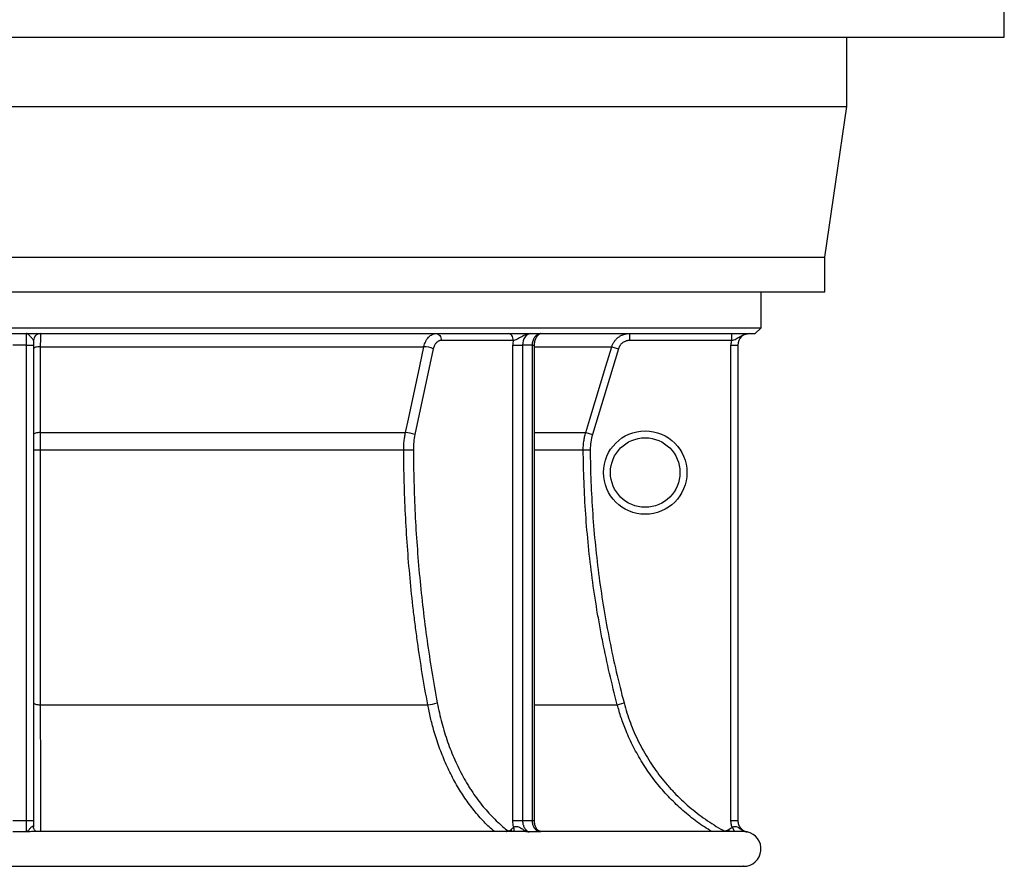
# Model space of a CAD drawing. Header units: millimetres. Extents: x 1627 to 3327, y 523 to 4613.
# Tile 3 of 9: x 2477 to 3327, y 523 to 1254. Entities that reach past the tile are written whole.
import ezdxf

# ---------------------------------------------------------------- set-up
doc = ezdxf.new("R2010")
doc.units = ezdxf.units.MM

msp = doc.modelspace()

# ---------------------------------------------------------------- linework, layer by layer
at = {"color": 7, "linetype": 'Continuous', "lineweight": 25}
for p, q in [((3327.23, 1239.3), (3327.23, 1269.3)), ((1627.23, 1239.3), (3327.23, 1239.3)), ((3191.23, 1179.3), (3191.23, 1239.3)), ((1763.23, 1179.3), (3191.23, 1179.3)), ((3172.23, 1049.3), (3191.23, 1179.3)), ((1782.23, 1049.3), (3172.23, 1049.3)), ((3172.23, 1019.3), (3172.23, 1049.3)), ((1782.23, 1019.3), (3172.23, 1019.3)), ((3117.23, 988.3), (3117.23, 1019.3)), ((1837.23, 988.3), (3117.23, 988.3)), ((3112.23, 983.3), (3117.23, 988.3)), ((1842.23, 983.3), (3112.23, 983.3)), ((2483.23, 973.3), (2483.23, 983.3)), ((3003.69, 983.3), (3003.69, 977.3)), ((3091.74, 983.3), (3091.74, 977.3)), ((2483.23, 973.3), (2471.23, 973.3)), ((2483.23, 973.3), (2489.23, 973.3)), ((2483.23, 562.79), (2483.23, 973.3)), ((2489.23, 977.3), (2489.23, 973.3)), ((2489.23, 973.3), (2489.23, 562.79)), ((2495.03, 971.94), (2826.15, 971.94)), ((2834.31, 970.2), (2818.44, 896.05)), ((2903.27, 977.3), (2841.09, 977.3)), ((2902.91, 973.3), (2911.4, 973.3)), ((2902.91, 562.79), (2902.91, 973.3)), ((2919.88, 973.3), (2911.4, 973.3)), ((2911.4, 973.3), (2911.4, 562.79)), ((2919.88, 562.79), (2919.88, 973.3)), ((2921.64, 562.79), (2921.64, 973.3)), ((2994.11, 970.2), (2971.65, 896.05)), ((2988.37, 971.94), (2994.11, 970.2)), ((3091.74, 977.3), (3003.69, 977.3)), ((3091.23, 973.3), (3097.23, 973.3)), ((3091.23, 562.79), (3091.23, 973.3)), ((3097.23, 973.3), (3097.23, 562.79)), ((2495.02, 897.79), (2810.28, 897.79)), ((2965.91, 897.79), (2971.65, 896.05)), ((2495.01, 882.98), (2808.77, 882.98)), ((2963.77, 882.98), (2969.76, 883.01)), ((2993.14, 662.84), (2998.94, 664.37)), ((2495.03, 662.84), (2829.53, 662.84)), ((2483.23, 562.79), (2489.23, 562.79)), ((2902.91, 562.79), (2911.4, 562.79)), ((3091.23, 562.79), (3097.23, 562.79)), ((2490.34, 553.29), (2490.11, 553.3)), ((2909.93, 553.3), (2490.34, 553.3)), ((3102.02, 553.3), (2928.3, 553.3)), ((1852.39, 523.3), (3102.08, 523.3))]:
    msp.add_line(p, q, dxfattribs=at)
at = {"color": 1, "linetype": 'Continuous', "lineweight": 25}
for p, q in [((2919.88, 973.3), (2921.64, 973.3)), ((2921.64, 971.94), (2988.37, 971.94)), ((2921.64, 897.79), (2965.91, 897.79)), ((2921.64, 882.98), (2963.77, 882.98)), ((2921.64, 662.84), (2993.14, 662.84)), ((2919.88, 562.79), (2921.64, 562.79)), ((3084.39, 554.41), (3083.78, 553.3)), ((3088.83, 554.76), (3089.98, 553.3)), ((3092.31, 557), (3094.2, 553.3))]:
    msp.add_line(p, q, dxfattribs=at)
at = {"color": 7, "linetype": 'Continuous', "lineweight": 25, "flags": 128}
for points in [[(2836.84, 983.3), (2837.67, 983.19), (2838.47, 982.85), (2839.2, 982.29), (2839.84, 981.55), (2840.37, 980.64), (2840.76, 979.6), (2841, 978.48), (2841.09, 977.3)], [(2903.27, 977.3), (2903.19, 978.48), (2902.95, 979.6), (2902.55, 980.64), (2902.03, 981.55), (2901.38, 982.29), (2900.65, 982.85), (2899.85, 983.19), (2899.03, 983.3)], [(2918.47, 983.3), (2917.09, 983.11), (2915.76, 982.54), (2914.54, 981.62), (2913.47, 980.38), (2912.59, 978.86), (2911.93, 977.13), (2911.53, 975.26), (2911.4, 973.3)], [(2919.88, 973.3), (2920.02, 975.26), (2920.42, 977.13), (2921.07, 978.86), (2921.95, 980.38), (2923.02, 981.62), (2924.25, 982.54), (2925.57, 983.11), (2926.95, 983.3)], [(2495.03, 971.94), (2493.89, 971.9), (2492.8, 971.79), (2491.8, 971.63), (2490.92, 971.41), (2490.2, 971.15), (2489.67, 970.85), (2489.34, 970.53), (2489.23, 970.2)], [(2495.03, 971.94), (2495.03, 960.45), (2495.03, 914.51), (2495.02, 897.79)], [(2810.28, 897.79), (2812.74, 909.27), (2822.57, 955.21), (2826.15, 971.94)], [(2965.91, 897.79), (2969.39, 909.27), (2983.3, 955.21), (2988.37, 971.94)], [(2495.02, 897.79), (2493.88, 897.74), (2492.79, 897.64), (2491.79, 897.47), (2490.92, 897.26), (2490.2, 897), (2489.67, 896.7), (2489.34, 896.38), (2489.23, 896.05)], [(2808.77, 882.98), (2809.69, 882.98), (2810.72, 882.98), (2811.82, 882.98), (2812.97, 882.99), (2814.11, 882.99), (2815.21, 883), (2816.21, 883.01), (2817.1, 883.01)], [(2489.23, 664.37), (2489.34, 664.08), (2489.67, 663.79), (2490.2, 663.53), (2490.92, 663.3), (2491.8, 663.11), (2492.8, 662.97), (2493.89, 662.87), (2495.03, 662.84)]]:
    msp.add_lwpolyline(points, dxfattribs=at)
at = {"color": 1, "linetype": 'Continuous', "lineweight": 25, "flags": 128}
for points in [[(2897.62, 553.3), (2897.66, 553.39), (2898.14, 554.41)], [(2901.28, 554.76), (2901.72, 553.84), (2901.89, 553.3)]]:
    msp.add_lwpolyline(points, dxfattribs=at)
at = {"color": 7, "linetype": 'Continuous', "lineweight": 25}
for radius in [36, 30]:
    msp.add_circle((3017.23, 863.3), radius, dxfattribs=at)
for centre, radius, start, end in [((2495.23, 977.3), 6, 90, 180), ((2928.51, 977.3), 6, 90.03031, 151.78502), ((3107.23, 973.3), 10, 90, 180), ((2825.17, 947.3), 24.66, 68.23695, 87.71447), ((2925.22, 973.32), 22.31, 169.70312, 180.03246), ((3107.23, 973.3), 16, 165.52249, 180), ((2809.29, 873.14), 24.67, 68.23816, 87.69426), ((2493.6, 1099.26), 216.28, 268.8422, 270.3737), ((2828.56, 690.71), 27.89, 271.99259, 289.19439), ((3102.23, 538.3), 15, 270, 78.47049)]:
    msp.add_arc(centre, radius, start, end, dxfattribs=at)
at = {"color": 1, "linetype": 'Continuous', "lineweight": 25}
msp.add_arc((2898.82, 554.89), 5.29, 342.56276, 23.03941, dxfattribs=at)
at = {"color": 7, "linetype": 'Continuous', "lineweight": 25}
for points, knots in [([(2489.23, 977.3), (2489.23, 977.47), (2489.12, 977.67), (2488.75, 978.15), (2488.5, 978.43), (2487.93, 979.05), (2487.62, 979.4), (2487, 980.11), (2486.69, 980.47), (2486.1, 981.17), (2485.81, 981.51), (2485.26, 982.12), (2484.99, 982.39), (2484.47, 982.83), (2484.22, 983.01), (2483.85, 983.19), (2483.72, 983.23), (2483.54, 983.27), (2483.48, 983.29), (2483.35, 983.3), (2483.29, 983.3), (2483.23, 983.3)], [0, 0, 0, 0, 0.125, 0.125, 0.25, 0.25, 0.375, 0.375, 0.5, 0.5, 0.625, 0.625, 0.75, 0.75, 0.875, 0.875, 0.9375, 0.9375, 0.96875, 0.96875, 1, 1, 1, 1]), ([(2495.23, 983.3), (2495.22, 983.3), (2495.21, 983.24), (2495.19, 982.97), (2495.18, 982.77), (2495.16, 982.36), (2495.16, 982.21), (2495.15, 981.88), (2495.14, 981.7), (2495.13, 981.12), (2495.12, 980.67), (2495.1, 979.91), (2495.1, 979.64), (2495.09, 979.07), (2495.09, 978.78), (2495.08, 977.87), (2495.07, 977.22), (2495.06, 976.18), (2495.06, 975.82), (2495.05, 975.08), (2495.05, 974.7), (2495.04, 973.55), (2495.04, 972.76), (2495.03, 971.94)], [0, 0, 0, 0, 0.125, 0.125, 0.25, 0.25, 0.3125, 0.3125, 0.375, 0.375, 0.5, 0.5, 0.5625, 0.5625, 0.625, 0.625, 0.75, 0.75, 0.8125, 0.8125, 0.875, 0.875, 1, 1, 1, 1]), ([(2826.15, 971.94), (2826.33, 972.76), (2826.55, 973.55), (2827.06, 975.07), (2827.36, 975.81), (2827.88, 976.86), (2828.06, 977.2), (2828.44, 977.85), (2828.64, 978.17), (2829.26, 979.08), (2829.7, 979.64), (2830.42, 980.4), (2830.67, 980.64), (2831.17, 981.1), (2831.43, 981.31), (2832.22, 981.89), (2832.76, 982.22), (2833.61, 982.63), (2833.9, 982.74), (2834.48, 982.95), (2834.77, 983.03), (2835.65, 983.24), (2836.24, 983.3), (2836.84, 983.3)], [0, 0, 0, 0, 0.125, 0.125, 0.25, 0.25, 0.3125, 0.3125, 0.375, 0.375, 0.5, 0.5, 0.5625, 0.5625, 0.625, 0.625, 0.75, 0.75, 0.8125, 0.8125, 0.875, 0.875, 1, 1, 1, 1]), ([(2903.27, 977.3), (2903.79, 977.47), (2904.37, 977.67), (2905.6, 978.15), (2906.23, 978.43), (2907.5, 979.05), (2908.14, 979.4), (2909.4, 980.11), (2910.02, 980.47), (2911.27, 981.17), (2911.9, 981.51), (2913.18, 982.12), (2913.82, 982.39), (2915.12, 982.83), (2915.79, 983.01), (2916.79, 983.19), (2917.12, 983.23), (2917.63, 983.27), (2917.79, 983.29), (2918.13, 983.3), (2918.3, 983.3), (2918.47, 983.3)], [0, 0, 0, 0, 0.125, 0.125, 0.25, 0.25, 0.375, 0.375, 0.5, 0.5, 0.625, 0.625, 0.75, 0.75, 0.875, 0.875, 0.9375, 0.9375, 0.96875, 0.96875, 1, 1, 1, 1]), ([(2921.64, 973.3), (2921.64, 973.59), (2921.66, 974.47), (2921.82, 975.92), (2922.18, 977.56), (2922.66, 979.01), (2923.07, 979.8), (2923.25, 980.17)], [0, 0, 0, 0, 0.11369, 0.344442, 0.574351, 0.802562, 1, 1, 1, 1]), ([(2988.37, 971.94), (2988.62, 972.76), (2988.93, 973.55), (2989.67, 975.07), (2990.1, 975.81), (2990.84, 976.86), (2991.1, 977.2), (2991.65, 977.85), (2991.93, 978.17), (2992.82, 979.08), (2993.46, 979.64), (2994.48, 980.4), (2994.84, 980.64), (2995.56, 981.1), (2995.93, 981.31), (2997.06, 981.89), (2997.84, 982.22), (2999.05, 982.63), (2999.47, 982.74), (3000.3, 982.95), (3000.72, 983.03), (3001.98, 983.24), (3002.83, 983.3), (3003.69, 983.3)], [0, 0, 0, 0, 0.125, 0.125, 0.25, 0.25, 0.3125, 0.3125, 0.375, 0.375, 0.5, 0.5, 0.5625, 0.5625, 0.625, 0.625, 0.75, 0.75, 0.8125, 0.8125, 0.875, 0.875, 1, 1, 1, 1]), ([(3091.74, 977.3), (3092.47, 977.47), (3093.18, 977.67), (3094.55, 978.15), (3095.19, 978.43), (3096.42, 979.05), (3097.01, 979.4), (3098.17, 980.11), (3098.75, 980.47), (3099.92, 981.17), (3100.53, 981.51), (3101.77, 982.12), (3102.42, 982.39), (3103.74, 982.83), (3104.43, 983.01), (3105.47, 983.19), (3105.82, 983.23), (3106.35, 983.27), (3106.53, 983.29), (3106.88, 983.3), (3107.06, 983.3), (3107.23, 983.3)], [0, 0, 0, 0, 0.125, 0.125, 0.25, 0.25, 0.375, 0.375, 0.5, 0.5, 0.625, 0.625, 0.75, 0.75, 0.875, 0.875, 0.9375, 0.9375, 0.96875, 0.96875, 1, 1, 1, 1]), ([(2841.09, 977.3), (2840.71, 977.3), (2840.33, 977.26), (2839.77, 977.13), (2839.59, 977.08), (2839.22, 976.95), (2839.04, 976.88), (2838.5, 976.63), (2838.16, 976.42), (2837.66, 976.06), (2837.49, 975.92), (2837.17, 975.64), (2837.02, 975.49), (2836.56, 975.01), (2836.28, 974.66), (2835.89, 974.1), (2835.76, 973.9), (2835.52, 973.49), (2835.41, 973.28), (2834.86, 972.18), (2834.53, 971.23), (2834.31, 970.2)], [0, 0, 0, 0, 0.125, 0.125, 0.1875, 0.1875, 0.25, 0.25, 0.375, 0.375, 0.4375, 0.4375, 0.5, 0.5, 0.625, 0.625, 0.6875, 0.6875, 0.75, 0.75, 1, 1, 1, 1]), ([(3003.69, 977.3), (3003.15, 977.3), (3002.62, 977.26), (3001.83, 977.13), (3001.57, 977.08), (3001.05, 976.95), (3000.79, 976.88), (3000.03, 976.63), (2999.54, 976.42), (2998.84, 976.06), (2998.61, 975.93), (2998.16, 975.64), (2997.93, 975.49), (2997.29, 975.01), (2996.89, 974.66), (2996.34, 974.1), (2996.16, 973.9), (2995.82, 973.49), (2995.66, 973.28), (2994.88, 972.18), (2994.42, 971.23), (2994.11, 970.2)], [0, 0, 0, 0, 0.125, 0.125, 0.1875, 0.1875, 0.25, 0.25, 0.375, 0.375, 0.4375, 0.4375, 0.5, 0.5, 0.625, 0.625, 0.6875, 0.6875, 0.75, 0.75, 1, 1, 1, 1]), ([(2495.02, 897.79), (2495.02, 895.38), (2495.02, 892.94), (2495.01, 889.24), (2495.01, 887.99), (2495.01, 885.49), (2495.01, 884.23), (2495.01, 882.98)], [0, 0, 0, 0, 0.5, 0.5, 0.75, 0.75, 1, 1, 1, 1]), ([(2808.77, 882.98), (2808.76, 885.49), (2808.88, 887.98), (2809.26, 891.69), (2809.42, 892.92), (2809.8, 895.37), (2810.03, 896.59), (2810.28, 897.79)], [0, 0, 0, 0, 0.5, 0.5, 0.75, 0.75, 1, 1, 1, 1]), ([(2963.77, 882.98), (2963.75, 885.49), (2963.92, 887.98), (2964.46, 891.69), (2964.68, 892.92), (2965.23, 895.37), (2965.55, 896.59), (2965.91, 897.79)], [0, 0, 0, 0, 0.5, 0.5, 0.75, 0.75, 1, 1, 1, 1]), ([(2495.01, 882.98), (2495.01, 873.68), (2495.01, 864.38), (2495.01, 845.8), (2495.01, 836.52), (2495.01, 822.61), (2495.01, 817.98), (2495.02, 808.72), (2495.02, 804.1), (2495.02, 790.25), (2495.02, 781.05), (2495.02, 753.5), (2495.02, 735.23), (2495.03, 698.89), (2495.03, 680.81), (2495.03, 662.84)], [0, 0, 0, 0, 0.125, 0.125, 0.25, 0.25, 0.3125, 0.3125, 0.375, 0.375, 0.5, 0.5, 0.75, 0.75, 1, 1, 1, 1]), ([(2829.53, 662.84), (2827.85, 671.82), (2826.27, 680.85), (2823.31, 698.96), (2821.93, 708.05), (2820.02, 721.73), (2819.4, 726.3), (2818.23, 735.44), (2817.67, 740.01), (2816.06, 753.74), (2815.1, 762.91), (2812.5, 790.46), (2811.18, 808.88), (2809.36, 845.84), (2808.86, 864.38), (2808.77, 882.98)], [0, 0, 0, 0, 0.125, 0.125, 0.25, 0.25, 0.3125, 0.3125, 0.375, 0.375, 0.5, 0.5, 0.75, 0.75, 1, 1, 1, 1]), ([(2817.1, 883.01), (2817.19, 864.49), (2817.69, 846.04), (2819.5, 809.29), (2822.13, 772.7), (2826.38, 736.41), (2831.44, 700.27), (2834.38, 682.28), (2837.73, 664.37)], [0, 0, 0, 0, 0.25, 0.25, 0.5, 0.75, 0.75, 1, 1, 1, 1]), ([(2993.14, 662.84), (2990.76, 671.82), (2988.53, 680.85), (2984.34, 698.96), (2982.39, 708.05), (2979.68, 721.73), (2978.81, 726.3), (2977.15, 735.44), (2976.36, 740.01), (2974.09, 753.74), (2972.72, 762.91), (2969.04, 790.46), (2967.18, 808.88), (2964.6, 845.84), (2963.89, 864.38), (2963.77, 882.98)], [0, 0, 0, 0, 0.125, 0.125, 0.25, 0.25, 0.3125, 0.3125, 0.375, 0.375, 0.5, 0.5, 0.75, 0.75, 1, 1, 1, 1]), ([(2969.76, 883.01), (2969.88, 864.49), (2970.59, 846.04), (2973.16, 809.29), (2976.88, 772.7), (2982.88, 736.41), (2990.04, 700.27), (2994.2, 682.28), (2998.94, 664.37)], [0, 0, 0, 0, 0.25, 0.25, 0.5, 0.75, 0.75, 1, 1, 1, 1]), ([(2837.73, 664.37), (2838.81, 658.56), (2840.11, 652.84), (2842.35, 644.42), (2843.15, 641.63), (2844.84, 636.14), (2845.73, 633.43), (2848.53, 625.43), (2850.59, 620.26), (2855.04, 610.22), (2857.45, 605.36), (2861.33, 598.3), (2862.66, 595.99), (2864.74, 592.58), (2865.44, 591.46), (2866.87, 589.23), (2867.59, 588.14), (2871.24, 582.73), (2874.29, 578.64), (2880.65, 570.92), (2883.97, 567.29), (2890.85, 560.5), (2894.43, 557.33), (2898.14, 554.41)], [0, 0, 0, 0, 0.125, 0.125, 0.1875, 0.1875, 0.25, 0.25, 0.375, 0.375, 0.5, 0.5, 0.5625, 0.5625, 0.59375, 0.59375, 0.625, 0.625, 0.75, 0.75, 0.875, 0.875, 1, 1, 1, 1]), ([(2998.94, 664.37), (3000.47, 658.56), (3002.3, 652.84), (3005.47, 644.42), (3006.6, 641.63), (3008.99, 636.13), (3010.25, 633.43), (3014.22, 625.43), (3017.13, 620.26), (3023.43, 610.22), (3026.83, 605.36), (3032.32, 598.3), (3034.21, 595.99), (3037.15, 592.58), (3038.14, 591.46), (3040.16, 589.23), (3041.18, 588.14), (3046.34, 582.73), (3050.65, 578.64), (3059.66, 570.92), (3064.34, 567.29), (3074.09, 560.5), (3079.14, 557.33), (3084.39, 554.41)], [0, 0, 0, 0, 0.125, 0.125, 0.1875, 0.1875, 0.25, 0.25, 0.375, 0.375, 0.5, 0.5, 0.5625, 0.5625, 0.59375, 0.59375, 0.625, 0.625, 0.75, 0.75, 0.875, 0.875, 1, 1, 1, 1]), ([(2483.24, 553), (2483.24, 553.11), (2483.24, 553.28), (2483.24, 553.69), (2483.24, 553.94), (2483.24, 554.54), (2483.24, 554.88), (2483.24, 555.62), (2483.24, 556.03), (2483.24, 556.92), (2483.24, 557.39), (2483.24, 558.38), (2483.24, 558.9), (2483.24, 559.98), (2483.23, 560.53), (2483.23, 561.65), (2483.23, 562.22), (2483.23, 562.79)], [0, 0, 0, 0, 0.125, 0.125, 0.25, 0.25, 0.375, 0.375, 0.5, 0.5, 0.625, 0.625, 0.75, 0.75, 0.875, 0.875, 1, 1, 1, 1]), ([(2903.69, 556.96), (2903.56, 557.43), (2903.45, 557.9), (2903.25, 558.85), (2903.17, 559.34), (2902.98, 560.81), (2902.91, 561.8), (2902.91, 562.79)], [0, 0, 0, 0, 0.25, 0.25, 0.5, 0.5, 1, 1, 1, 1]), ([(2911.4, 562.79), (2911.4, 562.22), (2911.43, 561.65), (2911.53, 560.8), (2911.58, 560.52), (2911.68, 559.97), (2911.74, 559.7), (2911.94, 558.9), (2912.1, 558.38), (2912.4, 557.64), (2912.51, 557.39), (2912.74, 556.92), (2912.86, 556.69), (2913.24, 556.03), (2913.51, 555.63), (2913.97, 555.06), (2914.13, 554.88), (2914.46, 554.55), (2914.62, 554.39), (2915.14, 553.95), (2915.5, 553.7), (2916.06, 553.38), (2916.25, 553.29), (2916.64, 553.13), (2916.84, 553.06), (2917.04, 553)], [0, 0, 0, 0, 0.125, 0.125, 0.1875, 0.1875, 0.25, 0.25, 0.375, 0.375, 0.4375, 0.4375, 0.5, 0.5, 0.625, 0.625, 0.6875, 0.6875, 0.75, 0.75, 0.875, 0.875, 0.9375, 0.9375, 1, 1, 1, 1]), ([(2925.54, 553), (2925.34, 553.06), (2925.14, 553.13), (2924.75, 553.29), (2924.56, 553.38), (2924, 553.7), (2923.64, 553.95), (2923.12, 554.39), (2922.95, 554.55), (2922.63, 554.88), (2922.47, 555.06), (2922.01, 555.63), (2921.73, 556.03), (2921.35, 556.69), (2921.23, 556.92), (2921, 557.39), (2920.9, 557.64), (2920.6, 558.38), (2920.43, 558.9), (2920.23, 559.7), (2920.17, 559.97), (2920.06, 560.52), (2920.02, 560.8), (2919.92, 561.65), (2919.88, 562.22), (2919.88, 562.79)], [0, 0, 0, 0, 0.0625, 0.0625, 0.125, 0.125, 0.25, 0.25, 0.3125, 0.3125, 0.375, 0.375, 0.5, 0.5, 0.5625, 0.5625, 0.625, 0.625, 0.75, 0.75, 0.8125, 0.8125, 0.875, 0.875, 1, 1, 1, 1]), ([(2922.75, 556.96), (2922.57, 557.45), (2922.2, 558.41), (2921.84, 560.05), (2921.65, 561.53), (2921.66, 562.46), (2921.66, 562.79)], [0, 0, 0, 0, 0.279935, 0.553655, 0.83815, 1, 1, 1, 1]), ([(3092.31, 557), (3092.13, 557.47), (3091.98, 557.94), (3091.71, 558.89), (3091.59, 559.37), (3091.32, 560.81), (3091.23, 561.79), (3091.23, 562.79)], [0, 0, 0, 0, 0.25, 0.25, 0.5, 0.5, 1, 1, 1, 1]), ([(3097.23, 562.79), (3097.23, 562.21), (3097.28, 561.65), (3097.47, 560.53), (3097.62, 559.98), (3098, 558.9), (3098.24, 558.38), (3098.79, 557.39), (3099.11, 556.92), (3099.84, 556.03), (3100.23, 555.62), (3101.09, 554.88), (3101.55, 554.54), (3102.53, 553.94), (3103.04, 553.69), (3104.09, 553.27), (3104.64, 553.11), (3105.21, 552.99)], [0, 0, 0, 0, 0.125, 0.125, 0.25, 0.25, 0.375, 0.375, 0.5, 0.5, 0.625, 0.625, 0.75, 0.75, 0.875, 0.875, 1, 1, 1, 1]), ([(2489.23, 556.96), (2489.23, 557.14), (2489.21, 557.3), (2489.1, 557.55), (2489.02, 557.65), (2488.82, 557.76), (2488.69, 557.79), (2488.42, 557.76), (2488.26, 557.72), (2487.78, 557.5), (2487.45, 557.26), (2486.82, 556.69), (2486.52, 556.37), (2485.94, 555.71), (2485.66, 555.38), (2485.14, 554.76), (2484.89, 554.46), (2484.41, 553.93), (2484.17, 553.69), (2483.82, 553.38), (2483.7, 553.29), (2483.47, 553.13), (2483.36, 553.06), (2483.24, 553)], [0, 0, 0, 0, 0.0625, 0.0625, 0.125, 0.125, 0.1875, 0.1875, 0.25, 0.25, 0.375, 0.375, 0.5, 0.5, 0.625, 0.625, 0.75, 0.75, 0.875, 0.875, 0.9375, 0.9375, 1, 1, 1, 1]), ([(2491.51, 553.32), (2491.39, 553.37), (2491.12, 553.5), (2490.47, 554), (2489.81, 554.82), (2489.37, 555.8), (2489.22, 556.6), (2489.24, 556.91), (2489.24, 556.96)], [0, 0, 0, 0, 0.1326331, 0.3070151, 0.5153501, 0.7450271, 0.9541304, 1, 1, 1, 1]), ([(2898.14, 554.41), (2898.39, 554.21), (2898.65, 554.07), (2899.06, 553.95), (2899.2, 553.92), (2899.47, 553.89), (2899.61, 553.9), (2899.89, 553.93), (2900.03, 553.96), (2900.3, 554.05), (2900.43, 554.11), (2900.82, 554.32), (2901.06, 554.52), (2901.28, 554.76)], [0, 0, 0, 0, 0.25, 0.25, 0.375, 0.375, 0.5, 0.5, 0.625, 0.625, 0.75, 0.75, 1, 1, 1, 1]), ([(2903.69, 556.96), (2903.88, 557.14), (2904.1, 557.3), (2904.59, 557.55), (2904.87, 557.65), (2905.44, 557.76), (2905.74, 557.79), (2906.35, 557.76), (2906.67, 557.72), (2907.59, 557.5), (2908.17, 557.26), (2909.3, 556.69), (2909.85, 556.37), (2910.93, 555.71), (2911.46, 555.38), (2912.54, 554.76), (2913.08, 554.46), (2914.18, 553.93), (2914.74, 553.69), (2915.59, 553.38), (2915.88, 553.29), (2916.45, 553.13), (2916.75, 553.06), (2917.04, 553)], [0, 0, 0, 0, 0.0625, 0.0625, 0.125, 0.125, 0.1875, 0.1875, 0.25, 0.25, 0.375, 0.375, 0.5, 0.5, 0.625, 0.625, 0.75, 0.75, 0.875, 0.875, 0.9375, 0.9375, 1, 1, 1, 1]), ([(2928.2, 553.31), (2928.09, 553.31), (2927.74, 553.31), (2926.96, 553.42), (2925.98, 553.72), (2924.96, 554.25), (2924.01, 555.02), (2923.23, 555.94), (2922.91, 556.65), (2922.77, 556.97)], [0, 0, 0, 0, 0.057425, 0.185625, 0.334832, 0.497483, 0.671942, 0.85288, 1, 1, 1, 1]), ([(3084.39, 554.41), (3084.74, 554.21), (3085.12, 554.07), (3085.69, 553.95), (3085.88, 553.92), (3086.28, 553.89), (3086.47, 553.9), (3086.87, 553.93), (3087.06, 553.96), (3087.44, 554.05), (3087.63, 554.11), (3088.18, 554.32), (3088.52, 554.52), (3088.83, 554.76)], [0, 0, 0, 0, 0.25, 0.25, 0.375, 0.375, 0.5, 0.5, 0.625, 0.625, 0.75, 0.75, 1, 1, 1, 1]), ([(3092.31, 557), (3092.59, 557.18), (3092.87, 557.33), (3093.47, 557.58), (3093.78, 557.68), (3094.39, 557.79), (3094.68, 557.81), (3095.27, 557.79), (3095.56, 557.74), (3096.39, 557.52), (3096.88, 557.27), (3097.85, 556.7), (3098.31, 556.38), (3099.26, 555.72), (3099.75, 555.39), (3100.74, 554.76), (3101.26, 554.46), (3102.32, 553.93), (3102.88, 553.69), (3103.74, 553.38), (3104.03, 553.29), (3104.61, 553.13), (3104.91, 553.05), (3105.21, 552.99)], [0, 0, 0, 0, 0.0625, 0.0625, 0.125, 0.125, 0.1875, 0.1875, 0.25, 0.25, 0.375, 0.375, 0.5, 0.5, 0.625, 0.625, 0.75, 0.75, 0.875, 0.875, 0.9375, 0.9375, 1, 1, 1, 1]), ([(3105.21, 552.99), (3105.2, 552.99), (3105.1, 553.02), (3104.89, 553.05), (3104.36, 553.14), (3103.56, 553.24), (3102.66, 553.31), (3102, 553.3), (3101.85, 553.29)], [0, 0, 0, 0, 0.002742, 0.112008, 0.221297, 0.558403, 0.897357, 1, 1, 1, 1]), ([(3102.23, 523.31), (3102.21, 523.31), (3102.18, 523.3), (3102.15, 523.3), (3102.14, 523.3), (3102.12, 523.3), (3102.11, 523.3), (3102.1, 523.3), (3102.09, 523.3), (3102.08, 523.3)], [0, 0, 0, 0, 0.0000824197, 0.0000824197, 0.0000824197, 0.0001256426, 0.0001256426, 0.0001256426, 0.0001589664, 0.0001589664, 0.0001589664, 0.0001589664]), ([(3102.23, 523.31), (3102.19, 523.3), (3102.15, 523.3), (3102.11, 523.3), (3102.1, 523.3), (3102.09, 523.3), (3102.08, 523.3)], [0, 0, 0, 0, 0.0001241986, 0.0001241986, 0.0001241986, 0.0001567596, 0.0001567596, 0.0001567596, 0.0001567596])]:
    msp.add_open_spline(points, degree=3, knots=knots, dxfattribs=at)
at = {"color": 1, "linetype": 'Continuous', "lineweight": 25}
for points, knots in [([(2926.95, 983.3), (2926.95, 983.3), (2926.66, 983.3), (2926.1, 983.21), (2925.09, 982.71), (2924.12, 981.73), (2923.53, 980.69), (2923.27, 980.22), (2923.24, 980.17)], [0, 0, 0, 0, 0.002045, 0.192202, 0.375701, 0.707006, 0.969221, 1, 1, 1, 1]), ([(2495.03, 662.84), (2495.03, 657.88), (2495.04, 647.94), (2495.05, 633.56), (2495.06, 619.7), (2495.07, 606.49), (2495.08, 594.03), (2495.09, 582.38), (2495.11, 571.61), (2495.12, 562.63), (2495.13, 556.6), (2495.14, 553.93), (2495.14, 553.3)], [0, 0, 0, 0, 0.110762, 0.221919, 0.333077, 0.443839, 0.554598, 0.665751, 0.776906, 0.887664, 0.973567, 1, 1, 1, 1]), ([(2887.14, 553.3), (2885.61, 554.6), (2880.93, 558.56), (2873.66, 566.37), (2865.38, 576.56), (2857.76, 587.74), (2850.85, 599.8), (2844.67, 612.65), (2839.26, 626.18), (2835.04, 639.24), (2831.81, 651.48), (2830.28, 659.09), (2829.53, 662.84)], [0, 0, 0, 0, 0.054212, 0.165301, 0.276391, 0.387085, 0.497783, 0.608876, 0.719969, 0.830666, 0.916438, 1, 1, 1, 1]), ([(3074.74, 553.3), (3072.57, 554.6), (3065.95, 558.56), (3055.65, 566.38), (3043.92, 576.56), (3033.13, 587.74), (3023.34, 599.8), (3014.59, 612.65), (3006.93, 626.18), (3000.95, 639.24), (2996.37, 651.49), (2994.21, 659.09), (2993.14, 662.84)], [0, 0, 0, 0, 0.054216, 0.165312, 0.276409, 0.38711, 0.497815, 0.608916, 0.720017, 0.830722, 0.91648, 1, 1, 1, 1]), ([(2490.11, 553.3), (2490.01, 553.3), (2489.16, 553.32), (2487.4, 553.24), (2485.47, 553.15), (2484.08, 553.06), (2483.53, 553.02), (2483.25, 553), (2483.24, 553)], [0, 0, 0, 0, 0.050097, 0.406573, 0.766005, 0.881568, 0.997103, 1, 1, 1, 1]), ([(2917.04, 553), (2917.03, 553), (2916.76, 553.02), (2916.22, 553.06), (2914.87, 553.15), (2912.94, 553.24), (2911.1, 553.32), (2910.06, 553.3), (2909.92, 553.3)], [0, 0, 0, 0, 0.002875, 0.117514, 0.23218, 0.586372, 0.942533, 1, 1, 1, 1]), ([(2922.75, 556.96), (2922.82, 556.76), (2923.08, 556.1), (2923.64, 554.81), (2924.41, 553.78), (2925.07, 553.25), (2925.38, 553.07), (2925.54, 553), (2925.54, 553)], [0, 0, 0, 0, 0.1337365, 0.4476272, 0.7604173, 0.8779155, 0.9979045, 1, 1, 1, 1]), ([(2928.23, 553.3), (2928.2, 553.3), (2927.99, 553.32), (2927.31, 553.24), (2926.52, 553.15), (2925.91, 553.06), (2925.66, 553.02), (2925.54, 553), (2925.54, 553)], [0, 0, 0, 0, 0.073104, 0.420945, 0.771672, 0.884436, 0.997173, 1, 1, 1, 1])]:
    msp.add_open_spline(points, degree=3, knots=knots, dxfattribs=at)
at = {"color": 7, "linetype": 'Continuous', "lineweight": 25}
for points in [[(2818.44, 896.05), (2817.98, 893.93), (2817.31, 889.63), (2817.09, 885.23), (2817.1, 883.01)], [(2971.65, 896.05), (2971, 893.93), (2970.05, 889.63), (2969.75, 885.23), (2969.76, 883.01)], [(2471.23, 562.79), (2475.23, 562.8), (2479.23, 562.8), (2483.23, 562.79)], [(2489.23, 562.79), (2489.23, 561.79), (2489.23, 559.81), (2489.23, 557.9), (2489.23, 556.96)], [(2911.4, 562.79), (2914.22, 562.8), (2917.05, 562.8), (2919.88, 562.79)], [(2483.24, 553), (2479.24, 553), (2475.23, 553), (2471.22, 553)], [(2901.28, 554.76), (2902.03, 555.61), (2902.83, 556.34), (2903.69, 556.96)], [(2925.54, 553), (2922.71, 553), (2919.88, 553), (2917.04, 553)], [(3088.83, 554.76), (3089.92, 555.63), (3091.08, 556.37), (3092.31, 557)], [(3102.23, 523.31), (3102.23, 523.31), (3102.23, 523.31), (3102.23, 523.31)]]:
    msp.add_open_spline(points, degree=3, dxfattribs=at)
at = {"color": 1, "linetype": 'Continuous', "lineweight": 25}
msp.add_open_spline([(3105.23, 553), (3105.23, 553), (3105.22, 553), (3105.21, 552.99)], degree=3, dxfattribs=at)

doc.saveas('drawing.dxf')
